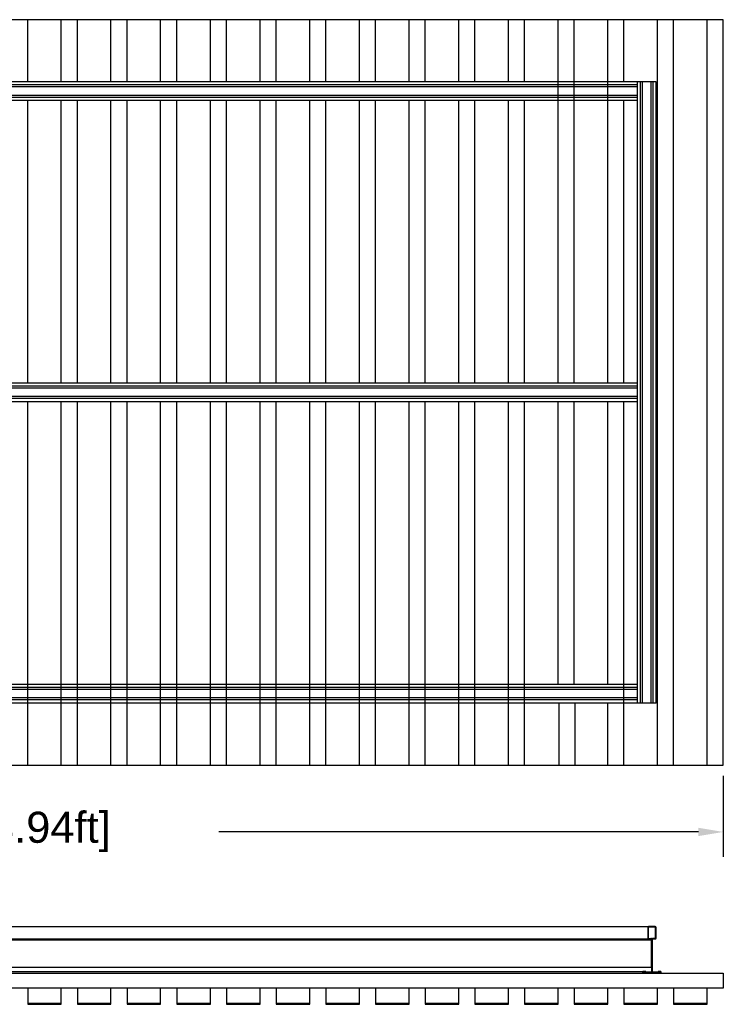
# Model space of a CAD drawing. Header units: millimetres. Extents: x 2505.31 to 2510.58, y 5110.13 to 5113.73.
# Tile 26 of 37: x 2508.46 to 2509.03, y 5110.56 to 5111.35. Entities that reach past the tile are written whole.
import ezdxf

# ---------------------------------------------------------------- set-up
doc = ezdxf.new("R2010")
doc.units = ezdxf.units.MM
doc.linetypes.add('ACAD_ISO03W100', pattern=[30, 12, -18])
doc.styles.get("Standard").update_dxf_attribs({"font": 'arial.ttf'})
doc.dimstyles.get("Standard").update_dxf_attribs({"dimtxt": 0.18, "dimasz": 0.18, "dimexe": 0.18, "dimexo": 0.0625, "dimgap": 0.09, "dimtad": 0, "dimtih": 1, "dimtoh": 1, "dimdec": 4, "dimzin": 0, "dimdsep": 46, "dimtxsty": 'Standard', "dimcen": 0.09, "dimadec": 0, "dimazin": 0, "dimtfac": 1, "dimtdec": 4, "dimtofl": 0, "dimtmove": 0, "dimatfit": 3, "dimfxl": 1, "dimtolj": 1, "dimtzin": 0, "dimarcsym": 0})

# ---------------------------------------------------------------- blocks, each defined once
blk = doc.blocks.new('*D22')
at = {"color": 0, "lineweight": -2, "transparency": 16777216}
for p, q in [((2507.82825, 5110.7399), (2507.82825, 5110.67461)), ((2509.0283, 5110.7399), (2509.0283, 5110.67461)), ((2507.84825, 5110.69461), (2508.23453, 5110.69461)), ((2509.0083, 5110.69461), (2508.62202, 5110.69461))]:
    blk.add_line(p, q, dxfattribs=at)
at = {"color": 0, "transparency": 16777216}
for points in [[(2507.84825, 5110.69794), (2507.84825, 5110.69127), (2507.82825, 5110.69461)], [(2509.0083, 5110.69794), (2509.0083, 5110.69127), (2509.0283, 5110.69461)]]:
    blk.add_solid(points, dxfattribs=at)
at = {"layer": 'Defpoints', "color": 0, "transparency": 16777216}
for p in [(2507.82825, 5110.7599), (2509.0283, 5110.7599), (2509.0283, 5110.69461)]:
    blk.add_point(p, dxfattribs=at)
at = {"color": 0, "transparency": 16777216, "insert": (2508.42827, 5110.69461), "char_height": 0.05, "attachment_point": 5}
blk.add_mtext('\\A1;{\\H0.5x;1.20m [3.94ft]}', dxfattribs=at)
blk = doc.blocks.new('Aries60x120_HS_Top')
for points in [[(2507.82827, 5110.74838), (2509.02833, 5110.74838), (2509.02833, 5111.34841), (2507.82827, 5111.34841), (2507.82827, 5110.74838)], [(2507.87827, 5110.79838), (2507.87827, 5111.29841)], [(2508.97422, 5111.29841), (2507.87827, 5111.29841)], [(2507.88077, 5110.79838), (2507.88077, 5111.29841)], [(2507.88237, 5110.79838), (2507.88237, 5111.29841)], [(2507.88917, 5110.79838), (2507.88917, 5111.29841)], [(2507.89077, 5110.79838), (2507.89077, 5111.29841)], [(2507.89327, 5110.79838), (2507.89327, 5111.29841)], [(2508.95923, 5111.29591), (2507.89327, 5111.29591)], [(2508.95923, 5111.29431), (2507.89327, 5111.29431)], [(2508.95923, 5110.79838), (2508.95923, 5111.29841)], [(2508.96173, 5110.79838), (2508.96173, 5111.29841)], [(2508.96333, 5110.79838), (2508.96333, 5111.29841)], [(2508.97013, 5110.79838), (2508.97013, 5111.29841)], [(2508.97173, 5110.79838), (2508.97173, 5111.29841)], [(2508.97422, 5110.79838), (2508.97422, 5111.29841)], [(2508.95923, 5111.28751), (2507.89327, 5111.28751)], [(2508.95923, 5111.28591), (2507.89327, 5111.28591)], [(2508.95923, 5111.28341), (2507.89327, 5111.28341)], [(2508.95923, 5111.05589), (2507.89327, 5111.05589)], [(2508.95923, 5111.05339), (2507.89327, 5111.05339)], [(2508.95923, 5111.05179), (2507.89327, 5111.05179)], [(2508.95923, 5111.04499), (2507.89327, 5111.04499)], [(2508.95923, 5111.04339), (2507.89327, 5111.04339)], [(2508.95923, 5111.0409), (2507.89327, 5111.0409)], [(2508.95923, 5110.81338), (2507.89327, 5110.81338)], [(2508.95923, 5110.81088), (2507.89327, 5110.81088)], [(2508.95923, 5110.80928), (2507.89327, 5110.80928)], [(2508.95923, 5110.80248), (2507.89327, 5110.80248)], [(2508.97422, 5110.79838), (2507.87827, 5110.79838)], [(2508.95923, 5110.80088), (2507.89327, 5110.80088)]]:
    blk.add_lwpolyline(points)
at = {"color": 252, "linetype": 'ACAD_ISO03W100', "true_color": 0x939598}
for points in [[(2507.85527, 5110.74838), (2507.85527, 5111.34841)], [(2507.86827, 5110.74838), (2507.86827, 5111.34841)], [(2507.89527, 5111.29841), (2507.89527, 5111.34841)], [(2507.90827, 5111.29841), (2507.90827, 5111.34841)], [(2507.93527, 5111.29841), (2507.93527, 5111.34841)], [(2507.94827, 5111.29841), (2507.94827, 5111.34841)], [(2507.97527, 5111.29841), (2507.97527, 5111.34841)], [(2507.98827, 5111.29841), (2507.98827, 5111.34841)], [(2508.01528, 5111.29841), (2508.01528, 5111.34841)], [(2508.02828, 5111.29841), (2508.02828, 5111.34841)], [(2508.05528, 5111.29841), (2508.05528, 5111.34841)], [(2508.06828, 5111.29841), (2508.06828, 5111.34841)], [(2508.09528, 5111.29841), (2508.09528, 5111.34841)], [(2508.10828, 5111.29841), (2508.10828, 5111.34841)], [(2508.13528, 5111.29841), (2508.13528, 5111.34841)], [(2508.14828, 5111.29841), (2508.14828, 5111.34841)], [(2508.17528, 5111.29841), (2508.17528, 5111.34841)], [(2508.18828, 5111.29841), (2508.18828, 5111.34841)], [(2508.21529, 5111.29841), (2508.21529, 5111.34841)], [(2508.22829, 5111.29841), (2508.22829, 5111.34841)], [(2508.25529, 5111.29841), (2508.25529, 5111.34841)], [(2508.26829, 5111.29841), (2508.26829, 5111.34841)], [(2508.29529, 5111.29841), (2508.29529, 5111.34841)], [(2508.30829, 5111.29841), (2508.30829, 5111.34841)], [(2508.33529, 5111.29841), (2508.33529, 5111.34841)], [(2508.34829, 5111.29841), (2508.34829, 5111.34841)], [(2508.37529, 5111.05589), (2508.37529, 5111.34841)], [(2508.38829, 5111.05589), (2508.38829, 5111.34841)], [(2508.4153, 5111.05589), (2508.4153, 5111.34841)], [(2508.4283, 5111.29841), (2508.4283, 5111.34841)], [(2508.4553, 5111.29841), (2508.4553, 5111.34841)], [(2508.4683, 5111.29841), (2508.4683, 5111.34841)], [(2508.4953, 5111.29841), (2508.4953, 5111.34841)], [(2508.5083, 5111.29841), (2508.5083, 5111.34841)], [(2508.5353, 5111.29841), (2508.5353, 5111.34841)], [(2508.5483, 5111.29841), (2508.5483, 5111.34841)], [(2508.5753, 5111.29841), (2508.5753, 5111.34841)], [(2508.5883, 5111.29841), (2508.5883, 5111.34841)], [(2508.61531, 5111.29841), (2508.61531, 5111.34841)], [(2508.62831, 5111.29841), (2508.62831, 5111.34841)], [(2508.65531, 5111.29841), (2508.65531, 5111.34841)], [(2508.66831, 5111.29841), (2508.66831, 5111.34841)], [(2508.69531, 5111.29841), (2508.69531, 5111.34841)], [(2508.70831, 5111.29841), (2508.70831, 5111.34841)], [(2508.73531, 5111.29841), (2508.73531, 5111.34841)], [(2508.74831, 5111.29841), (2508.74831, 5111.34841)], [(2508.77531, 5111.29841), (2508.77531, 5111.34841)], [(2508.78831, 5111.29841), (2508.78831, 5111.34841)], [(2508.81532, 5111.29841), (2508.81532, 5111.34841)], [(2508.82832, 5111.29841), (2508.82832, 5111.34841)], [(2508.85532, 5111.29841), (2508.85532, 5111.34841)], [(2508.86832, 5111.29841), (2508.86832, 5111.34841)], [(2508.89532, 5111.05589), (2508.89532, 5111.34841)], [(2508.90832, 5111.05589), (2508.90832, 5111.34841)], [(2508.93532, 5111.05589), (2508.93532, 5111.34841)], [(2508.94832, 5111.29841), (2508.94832, 5111.34841)], [(2508.97532, 5110.74838), (2508.97532, 5111.34841)], [(2508.98832, 5110.74838), (2508.98832, 5111.34841)], [(2509.01533, 5110.74838), (2509.01533, 5111.34841)], [(2507.89527, 5111.05589), (2507.89527, 5111.28341)], [(2507.90827, 5111.05589), (2507.90827, 5111.28341)], [(2507.93527, 5111.05589), (2507.93527, 5111.28341)], [(2507.94827, 5111.05589), (2507.94827, 5111.28341)], [(2507.97527, 5111.05589), (2507.97527, 5111.28341)], [(2507.98827, 5111.05589), (2507.98827, 5111.28341)], [(2508.01528, 5111.05589), (2508.01528, 5111.28341)], [(2508.02828, 5111.05589), (2508.02828, 5111.28341)], [(2508.05528, 5111.05589), (2508.05528, 5111.28341)], [(2508.06828, 5111.05589), (2508.06828, 5111.28341)], [(2508.09528, 5111.05589), (2508.09528, 5111.28341)], [(2508.10828, 5111.05589), (2508.10828, 5111.28341)], [(2508.13528, 5111.05589), (2508.13528, 5111.28341)], [(2508.14828, 5111.05589), (2508.14828, 5111.28341)], [(2508.17528, 5111.05589), (2508.17528, 5111.28341)], [(2508.18828, 5111.05589), (2508.18828, 5111.28341)], [(2508.21529, 5111.05589), (2508.21529, 5111.28341)], [(2508.22829, 5111.05589), (2508.22829, 5111.28341)], [(2508.25529, 5111.05589), (2508.25529, 5111.28341)], [(2508.26829, 5111.05589), (2508.26829, 5111.28341)], [(2508.29529, 5111.05589), (2508.29529, 5111.28341)], [(2508.30829, 5111.05589), (2508.30829, 5111.28341)], [(2508.33529, 5111.05589), (2508.33529, 5111.28341)], [(2508.34829, 5111.05589), (2508.34829, 5111.28341)], [(2508.4283, 5111.05589), (2508.4283, 5111.28341)], [(2508.4553, 5111.05589), (2508.4553, 5111.28341)], [(2508.4683, 5111.05589), (2508.4683, 5111.28341)], [(2508.4953, 5111.05589), (2508.4953, 5111.28341)], [(2508.5083, 5111.05589), (2508.5083, 5111.28341)], [(2508.5353, 5111.05589), (2508.5353, 5111.28341)], [(2508.5483, 5111.05589), (2508.5483, 5111.28341)], [(2508.5753, 5111.05589), (2508.5753, 5111.28341)], [(2508.5883, 5111.05589), (2508.5883, 5111.28341)], [(2508.61531, 5111.05589), (2508.61531, 5111.28341)], [(2508.62831, 5111.05589), (2508.62831, 5111.28341)], [(2508.65531, 5111.05589), (2508.65531, 5111.28341)], [(2508.66831, 5111.05589), (2508.66831, 5111.28341)], [(2508.69531, 5111.05589), (2508.69531, 5111.28341)], [(2508.70831, 5111.05589), (2508.70831, 5111.28341)], [(2508.73531, 5111.05589), (2508.73531, 5111.28341)], [(2508.74831, 5111.05589), (2508.74831, 5111.28341)], [(2508.77531, 5111.05589), (2508.77531, 5111.28341)], [(2508.78831, 5111.05589), (2508.78831, 5111.28341)], [(2508.81532, 5111.05589), (2508.81532, 5111.28341)], [(2508.82832, 5111.05589), (2508.82832, 5111.28341)], [(2508.85532, 5111.05589), (2508.85532, 5111.28341)], [(2508.86832, 5111.05589), (2508.86832, 5111.28341)], [(2508.94832, 5111.05589), (2508.94832, 5111.28341)], [(2507.89527, 5110.74838), (2507.89527, 5111.0409)], [(2507.90827, 5110.74838), (2507.90827, 5111.0409)], [(2507.93527, 5110.74838), (2507.93527, 5111.0409)], [(2507.94827, 5110.74838), (2507.94827, 5111.0409)], [(2507.97527, 5110.74838), (2507.97527, 5111.0409)], [(2507.98827, 5110.74838), (2507.98827, 5111.0409)], [(2508.01528, 5110.74838), (2508.01528, 5111.0409)], [(2508.02828, 5110.74838), (2508.02828, 5111.0409)], [(2508.05528, 5110.74838), (2508.05528, 5111.0409)], [(2508.06828, 5110.74838), (2508.06828, 5111.0409)], [(2508.09528, 5110.74838), (2508.09528, 5111.0409)], [(2508.10828, 5110.74838), (2508.10828, 5111.0409)], [(2508.13528, 5110.74838), (2508.13528, 5111.0409)], [(2508.14828, 5110.74838), (2508.14828, 5111.0409)], [(2508.17528, 5110.74838), (2508.17528, 5111.0409)], [(2508.18828, 5110.74838), (2508.18828, 5111.0409)], [(2508.21529, 5110.74838), (2508.21529, 5111.0409)], [(2508.22829, 5110.74838), (2508.22829, 5111.0409)], [(2508.25529, 5110.74838), (2508.25529, 5111.0409)], [(2508.26829, 5110.74838), (2508.26829, 5111.0409)], [(2508.29529, 5110.74838), (2508.29529, 5111.0409)], [(2508.30829, 5110.74838), (2508.30829, 5111.0409)], [(2508.33529, 5110.74838), (2508.33529, 5111.0409)], [(2508.34829, 5110.74838), (2508.34829, 5111.0409)], [(2508.37529, 5110.81338), (2508.37529, 5111.0409)], [(2508.38829, 5110.81338), (2508.38829, 5111.0409)], [(2508.4153, 5110.81338), (2508.4153, 5111.0409)], [(2508.4283, 5110.74838), (2508.4283, 5111.0409)], [(2508.4553, 5110.74838), (2508.4553, 5111.0409)], [(2508.4683, 5110.74838), (2508.4683, 5111.0409)], [(2508.4953, 5110.74838), (2508.4953, 5111.0409)], [(2508.5083, 5110.74838), (2508.5083, 5111.0409)], [(2508.5353, 5110.74838), (2508.5353, 5111.0409)], [(2508.5483, 5110.74838), (2508.5483, 5111.0409)], [(2508.5753, 5110.74838), (2508.5753, 5111.0409)], [(2508.5883, 5110.74838), (2508.5883, 5111.0409)], [(2508.61531, 5110.74838), (2508.61531, 5111.0409)], [(2508.62831, 5110.74838), (2508.62831, 5111.0409)], [(2508.65531, 5110.74838), (2508.65531, 5111.0409)], [(2508.66831, 5110.74838), (2508.66831, 5111.0409)], [(2508.69531, 5110.74838), (2508.69531, 5111.0409)], [(2508.70831, 5110.74838), (2508.70831, 5111.0409)], [(2508.73531, 5110.74838), (2508.73531, 5111.0409)], [(2508.74831, 5110.74838), (2508.74831, 5111.0409)], [(2508.77531, 5110.74838), (2508.77531, 5111.0409)], [(2508.78831, 5110.74838), (2508.78831, 5111.0409)], [(2508.81532, 5110.74838), (2508.81532, 5111.0409)], [(2508.82832, 5110.74838), (2508.82832, 5111.0409)], [(2508.85532, 5110.74838), (2508.85532, 5111.0409)], [(2508.86832, 5110.74838), (2508.86832, 5111.0409)], [(2508.89532, 5110.81338), (2508.89532, 5111.0409)], [(2508.90832, 5110.81338), (2508.90832, 5111.0409)], [(2508.93532, 5110.81338), (2508.93532, 5111.0409)], [(2508.94832, 5110.74838), (2508.94832, 5111.0409)], [(2508.37529, 5110.74838), (2508.37529, 5110.79838)], [(2508.38829, 5110.74838), (2508.38829, 5110.79838)], [(2508.4153, 5110.74838), (2508.4153, 5110.79838)], [(2508.89607, 5110.74838), (2508.89607, 5110.79838)], [(2508.90907, 5110.74838), (2508.90907, 5110.79838)], [(2508.93532, 5110.74838), (2508.93532, 5110.79838)]]:
    blk.add_lwpolyline(points, dxfattribs=at)
blk = doc.blocks.new('Aries_60x120_HS_Top')
for p, q in [((2508.96744, 5110.61776), (2508.96743, 5110.61771)), ((2508.96743, 5110.61771), (2508.96743, 5110.61766)), ((2508.96743, 5110.61766), (2508.96743, 5110.61761)), ((2508.96743, 5110.61761), (2508.96743, 5110.6092)), ((2508.96745, 5110.6178), (2508.96744, 5110.61776)), ((2508.96746, 5110.61785), (2508.96745, 5110.6178)), ((2508.96748, 5110.61789), (2508.96746, 5110.61785)), ((2508.9675, 5110.61794), (2508.96748, 5110.61789)), ((2508.96752, 5110.61798), (2508.9675, 5110.61794)), ((2508.96754, 5110.61802), (2508.96752, 5110.61798)), ((2508.96757, 5110.61806), (2508.96754, 5110.61802)), ((2508.9676, 5110.6181), (2508.96757, 5110.61806)), ((2508.96763, 5110.61813), (2508.9676, 5110.6181)), ((2508.96766, 5110.61817), (2508.96763, 5110.61813)), ((2508.9677, 5110.6182), (2508.96766, 5110.61817)), ((2508.96774, 5110.61823), (2508.9677, 5110.6182)), ((2508.96778, 5110.61826), (2508.96774, 5110.61823)), ((2508.96782, 5110.61828), (2508.96778, 5110.61826)), ((2508.9678, 5110.61774), (2508.96779, 5110.61769)), ((2508.96779, 5110.61769), (2508.96779, 5110.61761)), ((2508.96779, 5110.61761), (2508.96779, 5110.6092)), ((2508.96782, 5110.61778), (2508.9678, 5110.61774)), ((2508.96786, 5110.6183), (2508.96782, 5110.61828)), ((2508.96785, 5110.61783), (2508.96782, 5110.61778)), ((2508.96788, 5110.61787), (2508.96785, 5110.61783)), ((2508.96791, 5110.61832), (2508.96786, 5110.6183)), ((2508.96791, 5110.61791), (2508.96788, 5110.61787)), ((2508.96795, 5110.61834), (2508.96791, 5110.61832)), ((2508.96795, 5110.61794), (2508.96791, 5110.61791)), ((2508.96795, 5110.61834), (2508.968, 5110.61835)), ((2508.96799, 5110.61796), (2508.96795, 5110.61794)), ((2508.96804, 5110.61799), (2508.96799, 5110.61796)), ((2508.96804, 5110.61836), (2508.968, 5110.61835)), ((2508.96809, 5110.61837), (2508.96804, 5110.61836)), ((2508.96809, 5110.618), (2508.96804, 5110.61799)), ((2508.96814, 5110.61837), (2508.96809, 5110.61837)), ((2508.96813, 5110.61801), (2508.96809, 5110.618)), ((2508.96813, 5110.61801), (2508.96819, 5110.61801)), ((2508.96819, 5110.61837), (2508.96814, 5110.61837)), ((2508.97346, 5110.61837), (2508.96819, 5110.61837)), ((2508.97346, 5110.61801), (2508.96819, 5110.61801)), ((2508.97351, 5110.61837), (2508.97346, 5110.61837)), ((2508.97354, 5110.61801), (2508.97346, 5110.61801)), ((2508.97356, 5110.61837), (2508.97351, 5110.61837)), ((2508.97359, 5110.61799), (2508.97354, 5110.61801)), ((2508.97361, 5110.61836), (2508.97356, 5110.61837)), ((2508.97364, 5110.61798), (2508.97359, 5110.61799)), ((2508.97365, 5110.61835), (2508.97361, 5110.61836)), ((2508.97368, 5110.61795), (2508.97364, 5110.61798)), ((2508.9737, 5110.61834), (2508.97365, 5110.61835)), ((2508.97372, 5110.61792), (2508.97368, 5110.61795)), ((2508.97374, 5110.61832), (2508.9737, 5110.61834)), ((2508.97376, 5110.61789), (2508.97372, 5110.61792)), ((2508.97379, 5110.6183), (2508.97374, 5110.61832)), ((2508.97379, 5110.61785), (2508.97376, 5110.61789)), ((2508.97383, 5110.61828), (2508.97379, 5110.6183)), ((2508.97382, 5110.61781), (2508.97379, 5110.61785)), ((2508.97384, 5110.61776), (2508.97382, 5110.61781)), ((2508.97387, 5110.61826), (2508.97383, 5110.61828)), ((2508.97385, 5110.61771), (2508.97384, 5110.61776)), ((2508.97386, 5110.61766), (2508.97385, 5110.61771)), ((2508.97386, 5110.61761), (2508.97386, 5110.61766)), ((2508.97386, 5110.6092), (2508.97386, 5110.61761)), ((2508.97391, 5110.61823), (2508.97387, 5110.61826)), ((2508.97395, 5110.6182), (2508.97391, 5110.61823)), ((2508.97399, 5110.61817), (2508.97395, 5110.6182)), ((2508.97402, 5110.61813), (2508.97399, 5110.61817)), ((2508.97405, 5110.6181), (2508.97402, 5110.61813)), ((2508.97408, 5110.61806), (2508.97405, 5110.6181)), ((2508.97411, 5110.61802), (2508.97408, 5110.61806)), ((2508.97413, 5110.61798), (2508.97411, 5110.61802)), ((2508.97415, 5110.61794), (2508.97413, 5110.61798)), ((2508.97417, 5110.61789), (2508.97415, 5110.61794)), ((2508.97419, 5110.61785), (2508.97417, 5110.61789)), ((2508.9742, 5110.6178), (2508.97419, 5110.61785)), ((2508.97421, 5110.61776), (2508.9742, 5110.6178)), ((2508.97422, 5110.61771), (2508.97421, 5110.61776)), ((2508.97422, 5110.61766), (2508.97422, 5110.61771)), ((2508.97422, 5110.61761), (2508.97422, 5110.61766)), ((2508.97422, 5110.6092), (2508.97422, 5110.61761)), ((2508.96743, 5110.6092), (2508.96743, 5110.60915)), ((2508.96743, 5110.60915), (2508.96743, 5110.6091)), ((2508.96743, 5110.6091), (2508.96744, 5110.60906)), ((2508.96744, 5110.60906), (2508.96745, 5110.60901)), ((2508.96745, 5110.60901), (2508.96746, 5110.60896)), ((2508.96746, 5110.60896), (2508.96748, 5110.60892)), ((2508.96748, 5110.60892), (2508.9675, 5110.60887)), ((2508.9675, 5110.60887), (2508.96752, 5110.60883)), ((2508.96752, 5110.60883), (2508.96754, 5110.60879)), ((2508.96754, 5110.60879), (2508.96757, 5110.60875)), ((2508.96757, 5110.60875), (2508.9676, 5110.60871)), ((2508.9676, 5110.60871), (2508.96763, 5110.60868)), ((2508.96763, 5110.60868), (2508.96766, 5110.60864)), ((2508.96766, 5110.60864), (2508.9677, 5110.60861)), ((2508.9677, 5110.60861), (2508.96774, 5110.60858)), ((2508.96774, 5110.60858), (2508.96778, 5110.60856)), ((2508.96778, 5110.60856), (2508.96782, 5110.60853)), ((2508.96779, 5110.6092), (2508.96779, 5110.60915)), ((2508.96779, 5110.60915), (2508.9678, 5110.6091)), ((2508.9678, 5110.6091), (2508.96781, 5110.60905)), ((2508.96781, 5110.60905), (2508.96783, 5110.609)), ((2508.96782, 5110.60853), (2508.96786, 5110.60851)), ((2508.96783, 5110.609), (2508.96786, 5110.60896)), ((2508.96786, 5110.60896), (2508.96789, 5110.60892)), ((2508.96786, 5110.60851), (2508.96791, 5110.60849)), ((2508.96789, 5110.60892), (2508.96793, 5110.60889)), ((2508.96791, 5110.60849), (2508.96795, 5110.60847)), ((2508.96793, 5110.60889), (2508.96797, 5110.60886)), ((2508.96795, 5110.60847), (2508.968, 5110.60846)), ((2508.96797, 5110.60886), (2508.96801, 5110.60884)), ((2508.968, 5110.60846), (2508.96804, 5110.60845)), ((2508.96801, 5110.60884), (2508.96806, 5110.60882)), ((2508.96804, 5110.60845), (2508.96809, 5110.60844)), ((2508.96806, 5110.60882), (2508.96811, 5110.6088)), ((2508.96809, 5110.60844), (2508.96814, 5110.60844)), ((2508.96811, 5110.6088), (2508.96819, 5110.6088)), ((2508.96814, 5110.60844), (2508.96819, 5110.60844)), ((2508.96819, 5110.6088), (2508.97006, 5110.6088)), ((2508.96819, 5110.60844), (2508.97006, 5110.60844)), ((2508.97011, 5110.6088), (2508.97006, 5110.6088)), ((2508.97014, 5110.60843), (2508.97006, 5110.60844)), ((2508.97016, 5110.60879), (2508.97011, 5110.6088)), ((2508.97019, 5110.60842), (2508.97014, 5110.60843)), ((2508.97021, 5110.60878), (2508.97016, 5110.60879)), ((2508.97024, 5110.6084), (2508.97019, 5110.60842)), ((2508.97025, 5110.60877), (2508.97021, 5110.60878)), ((2508.97028, 5110.60838), (2508.97024, 5110.6084)), ((2508.9703, 5110.60876), (2508.97025, 5110.60877)), ((2508.97032, 5110.60835), (2508.97028, 5110.60838)), ((2508.97034, 5110.60874), (2508.9703, 5110.60876)), ((2508.97036, 5110.60831), (2508.97032, 5110.60835)), ((2508.97039, 5110.60873), (2508.97034, 5110.60874)), ((2508.97039, 5110.60827), (2508.97036, 5110.60831)), ((2508.97043, 5110.6087), (2508.97039, 5110.60873)), ((2508.97042, 5110.60823), (2508.97039, 5110.60827)), ((2508.97044, 5110.60818), (2508.97042, 5110.60823)), ((2508.97047, 5110.60868), (2508.97043, 5110.6087)), ((2508.97044, 5110.60818), (2508.97045, 5110.60814)), ((2508.97045, 5110.60814), (2508.97046, 5110.60809)), ((2508.97046, 5110.60804), (2508.97046, 5110.60809)), ((2508.97046, 5110.60804), (2508.97082, 5110.60804)), ((2508.97046, 5110.60804), (2508.97046, 5110.60743)), ((2508.97046, 5110.58543), (2508.97046, 5110.60743)), ((2508.97118, 5110.60743), (2508.97046, 5110.60743)), ((2508.97051, 5110.60865), (2508.97047, 5110.60868)), ((2508.97055, 5110.60862), (2508.97051, 5110.60865)), ((2508.97059, 5110.60859), (2508.97055, 5110.60862)), ((2508.97062, 5110.60856), (2508.97059, 5110.60859)), ((2508.97065, 5110.60852), (2508.97062, 5110.60856)), ((2508.97068, 5110.60848), (2508.97065, 5110.60852)), ((2508.97071, 5110.60844), (2508.97068, 5110.60848)), ((2508.97073, 5110.6084), (2508.97071, 5110.60844)), ((2508.97075, 5110.60836), (2508.97073, 5110.6084)), ((2508.97077, 5110.60832), (2508.97075, 5110.60836)), ((2508.97079, 5110.60827), (2508.97077, 5110.60832)), ((2508.9708, 5110.60823), (2508.97079, 5110.60827)), ((2508.97081, 5110.60818), (2508.9708, 5110.60823)), ((2508.97083, 5110.60814), (2508.97081, 5110.60818)), ((2508.97083, 5110.60809), (2508.97082, 5110.60804)), ((2508.97082, 5110.60804), (2508.97118, 5110.60804)), ((2508.97084, 5110.60819), (2508.97083, 5110.60814)), ((2508.97083, 5110.60814), (2508.97083, 5110.60809)), ((2508.97085, 5110.60823), (2508.97084, 5110.60819)), ((2508.97087, 5110.60828), (2508.97085, 5110.60823)), ((2508.97088, 5110.60833), (2508.97087, 5110.60828)), ((2508.9709, 5110.60837), (2508.97088, 5110.60833)), ((2508.97093, 5110.60842), (2508.9709, 5110.60837)), ((2508.97095, 5110.60846), (2508.97093, 5110.60842)), ((2508.97098, 5110.6085), (2508.97095, 5110.60846)), ((2508.97101, 5110.60854), (2508.97098, 5110.6085)), ((2508.97105, 5110.60858), (2508.97101, 5110.60854)), ((2508.97108, 5110.60861), (2508.97105, 5110.60858)), ((2508.97112, 5110.60864), (2508.97108, 5110.60861)), ((2508.97116, 5110.60867), (2508.97112, 5110.60864)), ((2508.9712, 5110.6087), (2508.97116, 5110.60867)), ((2508.97119, 5110.60806), (2508.97118, 5110.60804)), ((2508.97118, 5110.60743), (2508.97118, 5110.60804)), ((2508.97118, 5110.58543), (2508.97118, 5110.60743)), ((2508.9712, 5110.60814), (2508.97119, 5110.60812)), ((2508.97119, 5110.60812), (2508.97119, 5110.60809)), ((2508.97119, 5110.60809), (2508.97119, 5110.60806)), ((2508.97125, 5110.60872), (2508.9712, 5110.6087)), ((2508.97121, 5110.60817), (2508.9712, 5110.60814)), ((2508.97122, 5110.60819), (2508.97121, 5110.60817)), ((2508.97123, 5110.60821), (2508.97122, 5110.60819)), ((2508.97124, 5110.60824), (2508.97123, 5110.60821)), ((2508.97125, 5110.60826), (2508.97124, 5110.60824)), ((2508.97129, 5110.60874), (2508.97125, 5110.60872)), ((2508.97127, 5110.60828), (2508.97125, 5110.60826)), ((2508.97128, 5110.6083), (2508.97127, 5110.60828)), ((2508.9713, 5110.60832), (2508.97128, 5110.6083)), ((2508.97134, 5110.60876), (2508.97129, 5110.60874)), ((2508.97132, 5110.60834), (2508.9713, 5110.60832)), ((2508.97134, 5110.60835), (2508.97132, 5110.60834)), ((2508.97139, 5110.60877), (2508.97134, 5110.60876)), ((2508.97136, 5110.60837), (2508.97134, 5110.60835)), ((2508.97138, 5110.60838), (2508.97136, 5110.60837)), ((2508.97141, 5110.6084), (2508.97138, 5110.60838)), ((2508.97144, 5110.60878), (2508.97139, 5110.60877)), ((2508.97143, 5110.60841), (2508.97141, 5110.6084)), ((2508.97146, 5110.60842), (2508.97143, 5110.60841)), ((2508.97149, 5110.60879), (2508.97144, 5110.60878)), ((2508.97148, 5110.60842), (2508.97146, 5110.60842)), ((2508.97148, 5110.60842), (2508.97151, 5110.60843)), ((2508.97154, 5110.6088), (2508.97149, 5110.60879)), ((2508.97153, 5110.60843), (2508.97151, 5110.60843)), ((2508.97156, 5110.60844), (2508.97153, 5110.60843)), ((2508.97158, 5110.6088), (2508.97154, 5110.6088)), ((2508.97158, 5110.60844), (2508.97156, 5110.60844)), ((2508.97346, 5110.6088), (2508.97158, 5110.6088)), ((2508.97158, 5110.60844), (2508.97346, 5110.60844)), ((2508.97351, 5110.6088), (2508.97346, 5110.6088)), ((2508.97346, 5110.60844), (2508.97351, 5110.60844)), ((2508.97351, 5110.6088), (2508.97356, 5110.60881)), ((2508.97351, 5110.60844), (2508.97356, 5110.60844)), ((2508.97356, 5110.60881), (2508.97361, 5110.60883)), ((2508.97356, 5110.60844), (2508.97361, 5110.60845)), ((2508.97361, 5110.60883), (2508.97366, 5110.60885)), ((2508.97361, 5110.60845), (2508.97365, 5110.60846)), ((2508.97365, 5110.60846), (2508.9737, 5110.60847)), ((2508.97366, 5110.60885), (2508.9737, 5110.60887)), ((2508.9737, 5110.60887), (2508.97374, 5110.60891)), ((2508.9737, 5110.60847), (2508.97374, 5110.60849)), ((2508.97374, 5110.60891), (2508.97377, 5110.60894)), ((2508.97374, 5110.60849), (2508.97379, 5110.60851)), ((2508.97377, 5110.60894), (2508.9738, 5110.60898)), ((2508.97379, 5110.60851), (2508.97383, 5110.60853)), ((2508.9738, 5110.60898), (2508.97383, 5110.60903)), ((2508.97383, 5110.60903), (2508.97385, 5110.60907)), ((2508.97383, 5110.60853), (2508.97387, 5110.60856)), ((2508.97385, 5110.60907), (2508.97386, 5110.60912)), ((2508.97386, 5110.60912), (2508.97386, 5110.6092)), ((2508.97387, 5110.60856), (2508.97391, 5110.60858)), ((2508.97391, 5110.60858), (2508.97395, 5110.60861)), ((2508.97395, 5110.60861), (2508.97399, 5110.60864)), ((2508.97399, 5110.60864), (2508.97402, 5110.60868)), ((2508.97402, 5110.60868), (2508.97405, 5110.60871)), ((2508.97405, 5110.60871), (2508.97408, 5110.60875)), ((2508.97408, 5110.60875), (2508.97411, 5110.60879)), ((2508.97411, 5110.60879), (2508.97413, 5110.60883)), ((2508.97413, 5110.60883), (2508.97415, 5110.60887)), ((2508.97415, 5110.60887), (2508.97417, 5110.60892)), ((2508.97417, 5110.60892), (2508.97419, 5110.60896)), ((2508.97419, 5110.60896), (2508.9742, 5110.60901)), ((2508.9742, 5110.60901), (2508.97421, 5110.60906)), ((2508.97421, 5110.60906), (2508.97422, 5110.6091)), ((2508.97422, 5110.60915), (2508.97422, 5110.6092)), ((2508.97422, 5110.6091), (2508.97422, 5110.60915)), ((2508.96334, 5110.58176), (2508.96333, 5110.58171)), ((2508.96333, 5110.58171), (2508.96333, 5110.58167)), ((2508.96333, 5110.58167), (2508.96333, 5110.58162)), ((2508.96333, 5110.58162), (2508.96333, 5110.58157)), ((2508.96333, 5110.58157), (2508.96333, 5110.58152)), ((2508.96333, 5110.58152), (2508.96334, 5110.58147)), ((2508.96335, 5110.58181), (2508.96334, 5110.58176)), ((2508.96334, 5110.58147), (2508.96335, 5110.58142)), ((2508.96337, 5110.58186), (2508.96335, 5110.58181)), ((2508.96335, 5110.58142), (2508.96337, 5110.58138)), ((2508.96338, 5110.5819), (2508.96337, 5110.58186)), ((2508.96337, 5110.58138), (2508.96338, 5110.58133)), ((2508.9634, 5110.58195), (2508.96338, 5110.5819)), ((2508.96338, 5110.58133), (2508.9634, 5110.58128)), ((2508.96343, 5110.58199), (2508.9634, 5110.58195)), ((2508.9634, 5110.58128), (2508.96343, 5110.58124)), ((2508.96345, 5110.58203), (2508.96343, 5110.58199)), ((2508.96343, 5110.58124), (2508.96345, 5110.5812)), ((2508.96348, 5110.58207), (2508.96345, 5110.58203)), ((2508.96345, 5110.5812), (2508.96348, 5110.58116)), ((2508.96351, 5110.58211), (2508.96348, 5110.58207)), ((2508.96348, 5110.58116), (2508.96351, 5110.58112)), ((2508.96355, 5110.58215), (2508.96351, 5110.58211)), ((2508.96351, 5110.58112), (2508.96355, 5110.58109)), ((2508.96358, 5110.58218), (2508.96355, 5110.58215)), ((2508.96355, 5110.58109), (2508.96358, 5110.58105)), ((2508.96362, 5110.58221), (2508.96358, 5110.58218)), ((2508.96358, 5110.58168), (2508.96359, 5110.58171)), ((2508.96358, 5110.58165), (2508.96358, 5110.58168)), ((2508.96358, 5110.58162), (2508.96358, 5110.58165)), ((2508.96358, 5110.58158), (2508.96358, 5110.58162)), ((2508.96358, 5110.58155), (2508.96358, 5110.58158)), ((2508.96359, 5110.58152), (2508.96358, 5110.58155)), ((2508.96358, 5110.58105), (2508.96362, 5110.58102)), ((2508.96359, 5110.58175), (2508.9636, 5110.58178)), ((2508.96359, 5110.58171), (2508.96359, 5110.58175)), ((2508.96359, 5110.58149), (2508.96359, 5110.58152)), ((2508.9636, 5110.58146), (2508.96359, 5110.58149)), ((2508.9636, 5110.58178), (2508.96361, 5110.58181)), ((2508.96361, 5110.58142), (2508.9636, 5110.58146)), ((2508.96361, 5110.58181), (2508.96363, 5110.58184)), ((2508.96363, 5110.5814), (2508.96361, 5110.58142)), ((2508.96366, 5110.58224), (2508.96362, 5110.58221)), ((2508.96362, 5110.58102), (2508.96366, 5110.58099)), ((2508.96363, 5110.58184), (2508.96364, 5110.58187)), ((2508.96364, 5110.58137), (2508.96363, 5110.5814)), ((2508.96364, 5110.58187), (2508.96366, 5110.58189)), ((2508.96366, 5110.58134), (2508.96364, 5110.58137)), ((2508.9637, 5110.58227), (2508.96366, 5110.58224)), ((2508.96366, 5110.58189), (2508.96368, 5110.58192)), ((2508.96368, 5110.58131), (2508.96366, 5110.58134)), ((2508.96366, 5110.58099), (2508.9637, 5110.58097)), ((2508.96368, 5110.58192), (2508.9637, 5110.58195)), ((2508.9637, 5110.58129), (2508.96368, 5110.58131)), ((2508.96374, 5110.58229), (2508.9637, 5110.58227)), ((2508.9637, 5110.58195), (2508.96372, 5110.58197)), ((2508.96372, 5110.58126), (2508.9637, 5110.58129)), ((2508.9637, 5110.58097), (2508.96374, 5110.58094)), ((2508.96372, 5110.58197), (2508.96375, 5110.58199)), ((2508.96375, 5110.58124), (2508.96372, 5110.58126)), ((2508.96379, 5110.58231), (2508.96374, 5110.58229)), ((2508.96374, 5110.58094), (2508.96379, 5110.58092)), ((2508.96375, 5110.58199), (2508.96377, 5110.58201)), ((2508.96377, 5110.58122), (2508.96375, 5110.58124)), ((2508.96377, 5110.58201), (2508.9638, 5110.58203)), ((2508.9638, 5110.5812), (2508.96377, 5110.58122)), ((2508.96383, 5110.58233), (2508.96379, 5110.58231)), ((2508.96379, 5110.58092), (2508.96383, 5110.58091)), ((2508.9638, 5110.58203), (2508.96383, 5110.58205)), ((2508.96383, 5110.58118), (2508.9638, 5110.5812)), ((2508.96388, 5110.58234), (2508.96383, 5110.58233)), ((2508.96383, 5110.58205), (2508.96385, 5110.58206)), ((2508.96383, 5110.58173), (2508.96383, 5110.58137)), ((2508.97046, 5110.58173), (2508.96383, 5110.58173)), ((2508.96383, 5110.58137), (2508.97782, 5110.58137)), ((2508.96385, 5110.58117), (2508.96383, 5110.58118)), ((2508.96383, 5110.58091), (2508.96388, 5110.58089)), ((2508.96385, 5110.58206), (2508.96388, 5110.58208)), ((2508.96388, 5110.58115), (2508.96385, 5110.58117)), ((2508.96393, 5110.58235), (2508.96388, 5110.58234)), ((2508.96388, 5110.58208), (2508.96392, 5110.58209)), ((2508.96392, 5110.58114), (2508.96388, 5110.58115)), ((2508.96388, 5110.58089), (2508.96393, 5110.58088)), ((2508.96392, 5110.58209), (2508.96395, 5110.5821)), ((2508.96395, 5110.58113), (2508.96392, 5110.58114)), ((2508.96398, 5110.58236), (2508.96393, 5110.58235)), ((2508.96393, 5110.58088), (2508.96398, 5110.58087)), ((2508.96395, 5110.5821), (2508.96398, 5110.58211)), ((2508.96398, 5110.58113), (2508.96395, 5110.58113)), ((2508.96403, 5110.58236), (2508.96398, 5110.58236)), ((2508.96398, 5110.58211), (2508.96401, 5110.58211)), ((2508.96401, 5110.58112), (2508.96398, 5110.58113)), ((2508.96398, 5110.58087), (2508.96403, 5110.58087)), ((2508.96401, 5110.58211), (2508.96404, 5110.58212)), ((2508.96404, 5110.58112), (2508.96401, 5110.58112)), ((2508.96408, 5110.58237), (2508.96403, 5110.58236)), ((2508.96403, 5110.58087), (2508.96408, 5110.58087)), ((2508.96404, 5110.58212), (2508.96408, 5110.58212)), ((2508.96408, 5110.58112), (2508.96404, 5110.58112)), ((2508.96583, 5110.58237), (2508.96408, 5110.58237)), ((2508.96408, 5110.58212), (2508.96583, 5110.58212)), ((2508.97757, 5110.58112), (2508.96408, 5110.58112)), ((2508.96408, 5110.58087), (2508.97757, 5110.58087)), ((2508.96583, 5110.58212), (2508.96583, 5110.58237)), ((2508.97046, 5110.58543), (2508.97118, 5110.58543)), ((2508.97046, 5110.58543), (2508.97046, 5110.58173)), ((2508.97118, 5110.58173), (2508.97046, 5110.58173)), ((2508.97118, 5110.58173), (2508.97118, 5110.58543)), ((2508.97782, 5110.58173), (2508.97118, 5110.58173)), ((2508.97757, 5110.58237), (2508.97582, 5110.58237)), ((2508.97582, 5110.58237), (2508.97582, 5110.58212)), ((2508.97582, 5110.58212), (2508.97757, 5110.58212)), ((2508.97762, 5110.58236), (2508.97757, 5110.58237)), ((2508.97757, 5110.58212), (2508.97761, 5110.58212)), ((2508.97761, 5110.58112), (2508.97757, 5110.58112)), ((2508.97757, 5110.58087), (2508.97762, 5110.58087)), ((2508.97761, 5110.58212), (2508.97764, 5110.58211)), ((2508.97764, 5110.58112), (2508.97761, 5110.58112)), ((2508.97767, 5110.58236), (2508.97762, 5110.58236)), ((2508.97762, 5110.58087), (2508.97767, 5110.58087)), ((2508.97764, 5110.58211), (2508.97767, 5110.58211)), ((2508.97767, 5110.58113), (2508.97764, 5110.58112)), ((2508.97772, 5110.58235), (2508.97767, 5110.58236)), ((2508.97767, 5110.58211), (2508.9777, 5110.5821)), ((2508.9777, 5110.58113), (2508.97767, 5110.58113)), ((2508.97767, 5110.58087), (2508.97772, 5110.58088)), ((2508.9777, 5110.5821), (2508.97773, 5110.58209)), ((2508.97773, 5110.58114), (2508.9777, 5110.58113)), ((2508.97777, 5110.58234), (2508.97772, 5110.58235)), ((2508.97772, 5110.58088), (2508.97777, 5110.58089)), ((2508.97773, 5110.58209), (2508.97777, 5110.58208)), ((2508.97777, 5110.58115), (2508.97773, 5110.58114)), ((2508.97782, 5110.58233), (2508.97777, 5110.58234)), ((2508.97777, 5110.58208), (2508.9778, 5110.58206)), ((2508.9778, 5110.58117), (2508.97777, 5110.58115)), ((2508.97777, 5110.58089), (2508.97782, 5110.58091)), ((2508.9778, 5110.58206), (2508.97782, 5110.58205)), ((2508.97782, 5110.58118), (2508.9778, 5110.58117)), ((2508.97786, 5110.58231), (2508.97782, 5110.58233)), ((2508.97782, 5110.58205), (2508.97785, 5110.58203)), ((2508.97782, 5110.58137), (2508.97782, 5110.58173)), ((2508.97785, 5110.5812), (2508.97782, 5110.58118)), ((2508.97782, 5110.58091), (2508.97786, 5110.58092)), ((2508.97785, 5110.58203), (2508.97788, 5110.58201)), ((2508.97788, 5110.58122), (2508.97785, 5110.5812)), ((2508.97791, 5110.58229), (2508.97786, 5110.58231)), ((2508.97786, 5110.58092), (2508.97791, 5110.58094)), ((2508.97788, 5110.58201), (2508.9779, 5110.58199)), ((2508.9779, 5110.58124), (2508.97788, 5110.58122)), ((2508.9779, 5110.58199), (2508.97793, 5110.58197)), ((2508.97793, 5110.58126), (2508.9779, 5110.58124)), ((2508.97795, 5110.58227), (2508.97791, 5110.58229)), ((2508.97791, 5110.58094), (2508.97795, 5110.58097)), ((2508.97793, 5110.58197), (2508.97795, 5110.58195)), ((2508.97795, 5110.58129), (2508.97793, 5110.58126)), ((2508.97799, 5110.58224), (2508.97795, 5110.58227)), ((2508.97795, 5110.58195), (2508.97797, 5110.58192)), ((2508.97797, 5110.58131), (2508.97795, 5110.58129)), ((2508.97795, 5110.58097), (2508.97799, 5110.58099)), ((2508.97797, 5110.58192), (2508.97799, 5110.58189)), ((2508.97799, 5110.58134), (2508.97797, 5110.58131)), ((2508.97803, 5110.58221), (2508.97799, 5110.58224)), ((2508.97799, 5110.58189), (2508.97801, 5110.58187)), ((2508.97801, 5110.58137), (2508.97799, 5110.58134)), ((2508.97799, 5110.58099), (2508.97803, 5110.58102)), ((2508.97801, 5110.58187), (2508.97802, 5110.58184)), ((2508.97802, 5110.5814), (2508.97801, 5110.58137)), ((2508.97802, 5110.58184), (2508.97804, 5110.58181)), ((2508.97804, 5110.58142), (2508.97802, 5110.5814)), ((2508.97807, 5110.58218), (2508.97803, 5110.58221)), ((2508.97803, 5110.58102), (2508.97807, 5110.58105)), ((2508.97804, 5110.58181), (2508.97805, 5110.58178)), ((2508.97805, 5110.58146), (2508.97804, 5110.58142)), ((2508.97805, 5110.58178), (2508.97806, 5110.58175)), ((2508.97806, 5110.58149), (2508.97805, 5110.58146)), ((2508.97806, 5110.58175), (2508.97806, 5110.58171)), ((2508.97806, 5110.58171), (2508.97807, 5110.58168)), ((2508.97807, 5110.58155), (2508.97806, 5110.58152)), ((2508.97806, 5110.58152), (2508.97806, 5110.58149)), ((2508.9781, 5110.58215), (2508.97807, 5110.58218)), ((2508.97807, 5110.58168), (2508.97807, 5110.58165)), ((2508.97807, 5110.58165), (2508.97807, 5110.58162)), ((2508.97807, 5110.58162), (2508.97807, 5110.58158)), ((2508.97807, 5110.58158), (2508.97807, 5110.58155)), ((2508.97807, 5110.58105), (2508.9781, 5110.58109)), ((2508.97814, 5110.58211), (2508.9781, 5110.58215)), ((2508.9781, 5110.58109), (2508.97814, 5110.58112)), ((2508.97817, 5110.58207), (2508.97814, 5110.58211)), ((2508.97814, 5110.58112), (2508.97817, 5110.58116)), ((2508.9782, 5110.58203), (2508.97817, 5110.58207)), ((2508.97817, 5110.58116), (2508.9782, 5110.5812)), ((2508.97822, 5110.58199), (2508.9782, 5110.58203)), ((2508.9782, 5110.5812), (2508.97822, 5110.58124)), ((2508.97825, 5110.58195), (2508.97822, 5110.58199)), ((2508.97822, 5110.58124), (2508.97825, 5110.58128)), ((2508.97827, 5110.5819), (2508.97825, 5110.58195)), ((2508.97825, 5110.58128), (2508.97827, 5110.58133)), ((2508.97828, 5110.58186), (2508.97827, 5110.5819)), ((2508.97827, 5110.58133), (2508.97828, 5110.58138)), ((2508.9783, 5110.58181), (2508.97828, 5110.58186)), ((2508.97828, 5110.58138), (2508.9783, 5110.58142)), ((2508.97831, 5110.58176), (2508.9783, 5110.58181)), ((2508.9783, 5110.58142), (2508.97831, 5110.58147)), ((2508.97832, 5110.58171), (2508.97831, 5110.58176)), ((2508.97831, 5110.58147), (2508.97832, 5110.58152)), ((2508.97832, 5110.58167), (2508.97832, 5110.58171)), ((2508.97832, 5110.58162), (2508.97832, 5110.58167)), ((2508.97832, 5110.58157), (2508.97832, 5110.58162)), ((2508.97832, 5110.58152), (2508.97832, 5110.58157))]:
    blk.add_line(p, q)
for points in [[(2507.88845, 5110.61837), (2508.96819, 5110.61837)], [(2507.88613, 5110.60804), (2508.97046, 5110.60804)], [(2508.97046, 5110.60743), (2507.88613, 5110.60743)], [(2507.88841, 5110.60844), (2508.96819, 5110.60844)], [(2507.82827, 5110.58087), (2509.02833, 5110.58087), (2509.02833, 5110.56887), (2507.82827, 5110.56887), (2507.82827, 5110.58087)], [(2508.97046, 5110.58543), (2507.88613, 5110.58543)], [(2507.88613, 5110.58237), (2508.96408, 5110.58237)], [(2508.4683, 5110.55687), (2508.4683, 5110.55587), (2508.4953, 5110.55587), (2508.4953, 5110.55687)], [(2508.5083, 5110.55687), (2508.5083, 5110.55587), (2508.5353, 5110.55587), (2508.5353, 5110.55687)], [(2508.5483, 5110.55687), (2508.5483, 5110.55587), (2508.5753, 5110.55587), (2508.5753, 5110.55687)], [(2508.5883, 5110.55687), (2508.5883, 5110.55587), (2508.61531, 5110.55587), (2508.61531, 5110.55687)], [(2508.62831, 5110.55687), (2508.62831, 5110.55587), (2508.65531, 5110.55587), (2508.65531, 5110.55687)], [(2508.66831, 5110.55687), (2508.66831, 5110.55587), (2508.69531, 5110.55587), (2508.69531, 5110.55687)], [(2508.70831, 5110.55687), (2508.70831, 5110.55587), (2508.73531, 5110.55587), (2508.73531, 5110.55687)], [(2508.74831, 5110.55687), (2508.74831, 5110.55587), (2508.77531, 5110.55587), (2508.77531, 5110.55687)], [(2508.78831, 5110.55687), (2508.78831, 5110.55587), (2508.81532, 5110.55587), (2508.81532, 5110.55687)], [(2508.82832, 5110.55687), (2508.82832, 5110.55587), (2508.85532, 5110.55587), (2508.85532, 5110.55687)], [(2508.86832, 5110.55687), (2508.86832, 5110.55587), (2508.89532, 5110.55587), (2508.89532, 5110.55687)], [(2508.90832, 5110.55687), (2508.90832, 5110.55587), (2508.93532, 5110.55587), (2508.93532, 5110.55687)], [(2508.94832, 5110.55687), (2508.94832, 5110.55587), (2508.97532, 5110.55587), (2508.97532, 5110.55687)], [(2508.98832, 5110.55687), (2508.98832, 5110.55587), (2509.01533, 5110.55587), (2509.01533, 5110.55687)]]:
    blk.add_lwpolyline(points)
for points in [[(2508.4683, 5110.55687), (2508.4953, 5110.55687), (2508.4953, 5110.56887), (2508.4683, 5110.56887)], [(2508.5083, 5110.55687), (2508.5353, 5110.55687), (2508.5353, 5110.56887), (2508.5083, 5110.56887)], [(2508.5483, 5110.55687), (2508.5753, 5110.55687), (2508.5753, 5110.56887), (2508.5483, 5110.56887)], [(2508.5883, 5110.55687), (2508.61531, 5110.55687), (2508.61531, 5110.56887), (2508.5883, 5110.56887)], [(2508.62831, 5110.55687), (2508.65531, 5110.55687), (2508.65531, 5110.56887), (2508.62831, 5110.56887)], [(2508.66831, 5110.55687), (2508.69531, 5110.55687), (2508.69531, 5110.56887), (2508.66831, 5110.56887)], [(2508.70831, 5110.55687), (2508.73531, 5110.55687), (2508.73531, 5110.56887), (2508.70831, 5110.56887)], [(2508.74831, 5110.55687), (2508.77531, 5110.55687), (2508.77531, 5110.56887), (2508.74831, 5110.56887)], [(2508.78831, 5110.55687), (2508.81532, 5110.55687), (2508.81532, 5110.56887), (2508.78831, 5110.56887)], [(2508.82832, 5110.55687), (2508.85532, 5110.55687), (2508.85532, 5110.56887), (2508.82832, 5110.56887)], [(2508.86832, 5110.55687), (2508.89532, 5110.55687), (2508.89532, 5110.56887), (2508.86832, 5110.56887)], [(2508.90832, 5110.55687), (2508.93532, 5110.55687), (2508.93532, 5110.56887), (2508.90832, 5110.56887)], [(2508.94832, 5110.55687), (2508.97532, 5110.55687), (2508.97532, 5110.56887), (2508.94832, 5110.56887)], [(2508.98832, 5110.55687), (2509.01533, 5110.55687), (2509.01533, 5110.56887), (2508.98832, 5110.56887)]]:
    blk.add_lwpolyline(points, close=True)
blk = doc.blocks.new('Aries_60x120_HS_Lat1')
blk.add_blockref('Aries_60x120_HS_Top', (0, 0))

msp = doc.modelspace()

# ---------------------------------------------------------------- block references
for name in ['Aries60x120_HS_Top', 'Aries_60x120_HS_Lat1']:
    msp.add_blockref(name, (0, 0))

# ---------------------------------------------------------------- dimensions: what is measured, and where the dimension line sits
dim = msp.add_linear_dim(base=(2509.0283, 5110.69461), p1=(2507.82825, 5110.7599), p2=(2509.0283, 5110.7599), text='{\\H0.5x;<>}', dimstyle='Standard', override={"dimtxt": 0.05, "dimasz": 0.02, "dimexe": 0.02, "dimexo": 0.02, "dimdec": 2, "dimpost": '<>m', "dimtmove": 2})
dim.commit()
dim.dimension.update_dxf_attribs({"geometry": '*D22', "text_midpoint": (2508.42827, 5110.69461)})

doc.saveas('drawing.dxf')
